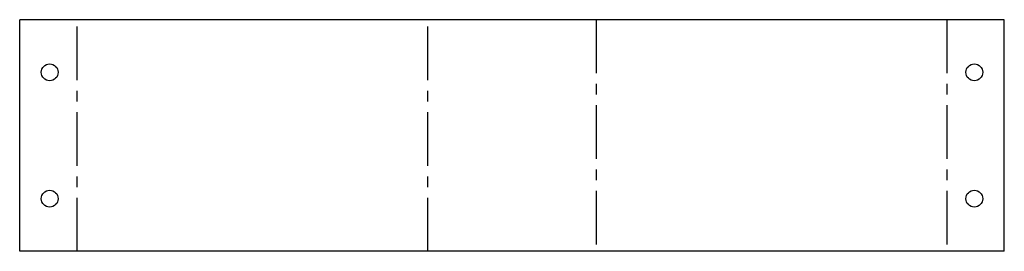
# Model space of a CAD drawing. Header units: millimetres. Extents: x -117 to 117, y -28 to 28.
import ezdxf

# ---------------------------------------------------------------- set-up
doc = ezdxf.new("R2010")
doc.units = ezdxf.units.MM
doc.linetypes.add('CENTERX2', pattern=[20.32, 12.7, -2.54, 2.54, -2.54])

msp = doc.modelspace()

# ---------------------------------------------------------------- linework, layer by layer
at = {"color": 7, "linetype": 'Continuous', "lineweight": 25}
for p, q in [((-116.77, -27.5), (-116.77, 27.5)), ((116.77, 27.5), (-116.77, 27.5)), ((116.77, -27.5), (116.77, 27.5)), ((116.77, -27.5), (-116.77, -27.5))]:
    msp.add_line(p, q, dxfattribs=at)
at = {"color": 7, "linetype": 'CENTERX2'}
for p, q in [((-103.14, -27.5), (-103.14, 27.5)), ((-19.96, -27.5), (-19.96, 27.5)), ((19.96, 27.5), (19.96, -27.5)), ((103.14, 27.5), (103.14, -27.5))]:
    msp.add_line(p, q, dxfattribs=at)
at = {"color": 7, "linetype": 'Continuous', "lineweight": 25}
for centre in [(-109.66, 15), (109.66, 15), (-109.66, -15), (109.66, -15)]:
    msp.add_circle(centre, 2, dxfattribs=at)

doc.saveas('drawing.dxf')
